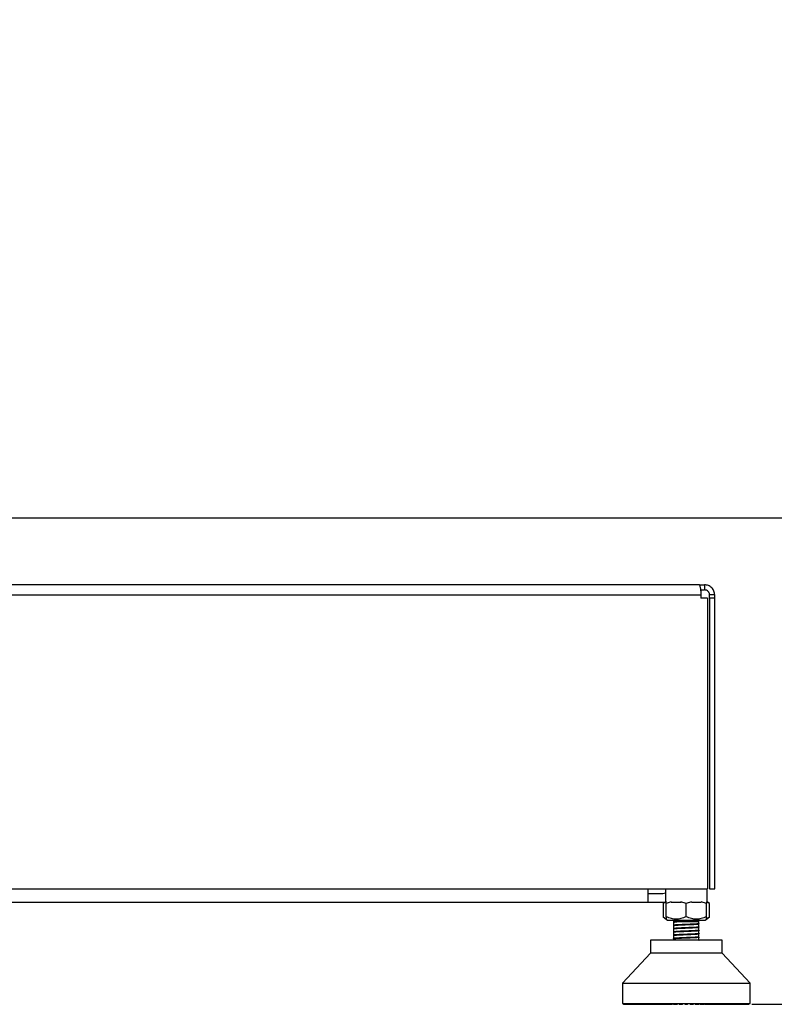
# Model space of a CAD drawing. Header units: millimetres. Extents: x 1591 to 17407, y 888 to 16227.
# Tile 3 of 78: x 3925 to 4521, y 1050 to 1827. Entities that reach past the tile are written whole.
import ezdxf

# ---------------------------------------------------------------- set-up
doc = ezdxf.new("R2010")
doc.units = ezdxf.units.MM
doc.layers.add('COMPONENT_GEOMETRY', color=7, linetype='Continuous')
doc.styles.add('SLDTEXTSTYLE1', font='TXT', dxfattribs={"width": 0.75})
doc.dimstyles.new('SLDDIMSTYLE0', dxfattribs={"dimtxt": 100, "dimasz": 6.604, "dimexe": 0, "dimexo": 0.0625, "dimgap": 25, "dimtad": 0, "dimtih": 1, "dimtoh": 1, "dimdec": 0, "dimlfac": 0.5, "dimrnd": 1e-09, "dimzin": 12, "dimdsep": 46, "dimtxsty": 'SLDTEXTSTYLE1', "dimsah": 1, "dimcen": 0.09, "dimadec": 0, "dimazin": 3, "dimtfac": 1, "dimtdec": 0, "dimtofl": 0, "dimtmove": 0, "dimatfit": 3, "dimfxl": 1, "dimfrac": 2, "dimtolj": 1, "dimtzin": 12, "dimarcsym": 0})

# ---------------------------------------------------------------- blocks, each defined once
blk = doc.blocks.new('_D_4')
at = {"layer": 'COMPONENT_GEOMETRY', "color": 7, "ltscale": 2}
for p, q in [((8881.73, 5900.55), (9410.21, 5900.55)), ((9403.86, 5900.55), (9403.86, 3554.53)), ((9403.86, 1049.75), (9403.86, 3395.78)), ((4502.98, 1049.75), (9410.21, 1049.75))]:
    blk.add_line(p, q, dxfattribs=at)
for points in [[(9403.86, 5900.55), (9402.84, 5893.95), (9404.88, 5893.95)], [(9403.86, 1049.75), (9404.88, 1056.35), (9402.84, 1056.35)]]:
    blk.add_solid(points, dxfattribs=at)
at = {"layer": 'COMPONENT_GEOMETRY', "color": 7, "ltscale": 2, "insert": (9256.08, 3524.68), "char_height": 100, "attachment_point": 1, "style": 'SLDTEXTSTYLE1'}
blk.add_mtext('2425', dxfattribs=at)
blk = doc.blocks.new('_D_5')
at = {"layer": 'COMPONENT_GEOMETRY', "color": 7, "ltscale": 2}
for p, q in [((3768.31, 1434.05), (4778.62, 1434.05)), ((4772.27, 1434.05), (4772.27, 1321.27)), ((4772.27, 1049.75), (4772.27, 1162.52)), ((4503.15, 1049.75), (4778.62, 1049.75))]:
    blk.add_line(p, q, dxfattribs=at)
for points in [[(4772.27, 1434.05), (4771.25, 1427.44), (4773.28, 1427.44)], [(4772.27, 1049.75), (4773.28, 1056.35), (4771.25, 1056.35)]]:
    blk.add_solid(points, dxfattribs=at)
at = {"layer": 'COMPONENT_GEOMETRY', "color": 7, "ltscale": 2, "insert": (4661.43, 1291.43), "char_height": 100, "attachment_point": 1, "style": 'SLDTEXTSTYLE1'}
blk.add_mtext('192', dxfattribs=at)

msp = doc.modelspace()

# ---------------------------------------------------------------- linework, layer by layer
at = {"color": 7, "linetype": 'Continuous', "lineweight": 25, "ltscale": 2}
for p, q in [((4461.77, 1381.05), (2669.77, 1381.05)), ((4461.77, 1381.05), (4465.77, 1381.05)), ((4462.62, 1377.05), (4465.77, 1377.05)), ((4465.77, 1381.05), (4465.77, 1377.05)), ((2668.6, 1373.05), (4462.94, 1373.05)), ((4462.94, 1373.05), (4462.94, 1370.65)), ((4468.14, 1370.65), (4462.94, 1370.65)), ((4468.14, 1370.65), (4468.14, 1141.05)), ((4473.77, 1373.05), (4469.77, 1373.05)), ((4469.77, 1370.65), (4469.77, 1373.05)), ((4473.77, 1370.65), (4469.77, 1370.65)), ((4469.77, 1370.65), (4469.77, 1141.05)), ((4473.77, 1370.65), (4473.77, 1373.05)), ((4473.77, 1141.05), (4473.77, 1370.65)), ((2663.4, 1141.05), (4468.14, 1141.05)), ((4421.27, 1130.05), (4421.27, 1141.05)), ((4432.77, 1137.05), (4421.27, 1137.05)), ((4434.81, 1141.05), (4434.81, 1130.05)), ((4467.81, 1130.05), (4467.81, 1141.05)), ((4469.77, 1141.05), (4473.77, 1141.05)), ((4421.27, 1130.05), (2710.27, 1130.05)), ((4432.77, 1130.05), (4421.27, 1130.05)), ((4434.81, 1130.21), (4432.77, 1130.05)), ((4433.99, 1130.1), (4432.97, 1129.31)), ((4434.81, 1130.43), (4432.98, 1129.31)), ((4432.98, 1129.31), (4432.98, 1118.9)), ((4435.44, 1130.05), (4434.81, 1130.05)), ((4439.47, 1130.73), (4435.44, 1129.31)), ((4435.44, 1118.9), (4435.44, 1129.31)), ((4447.27, 1130.05), (4439.48, 1130.05)), ((4451.31, 1129.31), (4447.13, 1130.78)), ((4455.35, 1130.73), (4451.31, 1129.31)), ((4451.31, 1118.9), (4451.31, 1129.31)), ((4463.15, 1130.05), (4455.38, 1130.05)), ((4467.19, 1129.31), (4463.15, 1130.73)), ((4467.19, 1130.73), (4467.19, 1129.31)), ((4467.81, 1130.05), (4467.19, 1130.05)), ((4467.19, 1118.9), (4467.19, 1129.31)), ((4469.64, 1129.31), (4467.77, 1130.45)), ((4469.66, 1129.31), (4467.81, 1130.75)), ((4469.64, 1118.9), (4469.64, 1129.31)), ((4432.97, 1118.91), (4435.44, 1116.98)), ((4435.44, 1116.98), (4436.47, 1116.17)), ((4436.47, 1116.17), (4451.31, 1116.17)), ((4441.31, 1116.17), (4441.31, 1114.9)), ((4441.31, 1114.9), (4441.31, 1114.77)), ((4441.94, 1114.9), (4441.31, 1114.9)), ((4441.31, 1114.76), (4441.31, 1114.6)), ((4441.31, 1114.6), (4441.31, 1112.15)), ((4441.31, 1114.1), (4441.31, 1113.95)), ((4441.31, 1112.15), (4441.31, 1112.1)), ((4461.31, 1114.9), (4443.85, 1114.9)), ((4451.31, 1116.17), (4466.15, 1116.17)), ((4461.31, 1114.9), (4461.31, 1116.17)), ((4461.31, 1113.45), (4461.31, 1114.9)), ((4461.31, 1110.85), (4461.31, 1113.28)), ((4461.35, 1113.4), (4461.44, 1113.37)), ((4466.15, 1116.17), (4467.19, 1116.98)), ((4467.19, 1116.98), (4469.66, 1118.91)), ((4441.18, 1106.22), (4441.3, 1106.18)), ((4441.2, 1106.84), (4441.38, 1106.81)), ((4441.31, 1112), (4441.31, 1109.55)), ((4441.31, 1109.55), (4441.31, 1109.5)), ((4441.31, 1109.4), (4441.31, 1106.94)), ((4441.31, 1106.94), (4441.31, 1106.89)), ((4441.31, 1106.79), (4441.31, 1104.36)), ((4441.31, 1104.34), (4441.31, 1104.29)), ((4461.12, 1107.59), (4461.14, 1107.52)), ((4461.31, 1110.7), (4461.31, 1110.75)), ((4461.31, 1108.25), (4461.31, 1110.69)), ((4461.31, 1108.09), (4461.31, 1108.14)), ((4461.31, 1105.64), (4461.31, 1108.09)), ((4461.31, 1105.49), (4461.31, 1105.54)), ((4461.31, 1103.04), (4461.31, 1105.49)), ((4422.96, 1100.3), (4422.96, 1090.07)), ((4479.66, 1100.3), (4422.96, 1100.3)), ((4441.18, 1103.61), (4441.29, 1103.58)), ((4441.31, 1104.19), (4441.31, 1101.74)), ((4441.31, 1101.74), (4441.31, 1101.69)), ((4441.31, 1101.58), (4441.31, 1100.3)), ((4461.12, 1102.39), (4461.14, 1102.31)), ((4461.37, 1100.33), (4461.26, 1100.3)), ((4461.31, 1102.89), (4461.31, 1102.94)), ((4461.31, 1100.44), (4461.31, 1102.89)), ((4461.35, 1100.39), (4461.44, 1100.35)), ((4479.66, 1090.07), (4479.66, 1100.3)), ((4422.96, 1090.07), (4400.89, 1066.45)), ((4479.66, 1090.07), (4422.96, 1090.07)), ((4501.73, 1066.45), (4479.66, 1090.07)), ((4400.89, 1066.45), (4400.89, 1050.38)), ((4400.89, 1066.45), (4501.73, 1066.45)), ((4501.73, 1050.38), (4501.73, 1066.45)), ((4400.89, 1050.38), (4501.73, 1050.38)), ((4401.57, 1050.38), (4401.57, 1050.07)), ((4401.57, 1050.07), (4401.89, 1049.75)), ((4401.67, 1050.07), (4401.67, 1050.38)), ((4401.67, 1050.07), (4401.9, 1050.07)), ((4402.01, 1049.75), (4401.67, 1050.07)), ((4401.9, 1050.38), (4401.9, 1050.07)), ((4401.9, 1050.07), (4402.19, 1049.75)), ((4402.18, 1050.07), (4402.18, 1050.38)), ((4402.56, 1049.75), (4402.18, 1050.07)), ((4402.18, 1050.07), (4402.65, 1050.07)), ((4402.65, 1050.38), (4402.65, 1050.07)), ((4402.65, 1050.07), (4402.91, 1049.75)), ((4403.12, 1050.07), (4403.12, 1050.38)), ((4403.12, 1050.07), (4403.82, 1050.07)), ((4403.51, 1049.75), (4403.12, 1050.07)), ((4403.82, 1050.38), (4403.82, 1050.07)), ((4403.82, 1050.07), (4404.04, 1049.75)), ((4404.47, 1050.07), (4404.47, 1050.38)), ((4404.88, 1049.75), (4404.47, 1050.07)), ((4404.47, 1050.07), (4405.39, 1050.07)), ((4405.39, 1050.38), (4405.39, 1050.07)), ((4405.39, 1050.07), (4405.57, 1049.75)), ((4406.22, 1050.07), (4406.22, 1050.38)), ((4406.22, 1050.07), (4407.35, 1050.07)), ((4406.65, 1049.75), (4406.22, 1050.07)), ((4407.35, 1050.38), (4407.35, 1050.07)), ((4407.35, 1050.07), (4407.49, 1049.75)), ((4408.35, 1050.07), (4408.35, 1050.38)), ((4408.35, 1050.07), (4409.69, 1050.07)), ((4408.79, 1049.75), (4408.35, 1050.07)), ((4409.69, 1050.38), (4409.69, 1050.07)), ((4409.69, 1050.07), (4409.79, 1049.75)), ((4410.85, 1050.07), (4410.85, 1050.38)), ((4410.85, 1050.07), (4412.38, 1050.07)), ((4411.3, 1049.75), (4410.85, 1050.07)), ((4412.38, 1050.38), (4412.38, 1050.07)), ((4412.38, 1050.07), (4412.45, 1049.75)), ((4413.7, 1050.07), (4413.7, 1050.38)), ((4414.15, 1049.75), (4413.7, 1050.07)), ((4413.7, 1050.07), (4415.41, 1050.07)), ((4415.41, 1050.38), (4415.41, 1050.07)), ((4415.41, 1050.07), (4415.43, 1049.75)), ((4416.86, 1050.07), (4416.86, 1050.38)), ((4417.31, 1049.75), (4416.86, 1050.07)), ((4416.86, 1050.07), (4418.74, 1050.07)), ((4418.74, 1050.07), (4418.72, 1049.75)), ((4418.74, 1050.38), (4418.74, 1050.07)), ((4420.32, 1050.07), (4420.32, 1050.38)), ((4420.32, 1050.07), (4422.35, 1050.07)), ((4420.77, 1049.75), (4420.32, 1050.07)), ((4422.35, 1050.07), (4422.29, 1049.75)), ((4422.35, 1050.38), (4422.35, 1050.07)), ((4424.05, 1050.07), (4424.05, 1050.38)), ((4424.48, 1049.75), (4424.05, 1050.07)), ((4424.05, 1050.07), (4426.21, 1050.07)), ((4426.21, 1050.07), (4426.1, 1049.75)), ((4426.21, 1050.38), (4426.21, 1050.07)), ((4428, 1050.07), (4428, 1050.38)), ((4428.43, 1049.75), (4428, 1050.07)), ((4428, 1050.07), (4430.28, 1050.07)), ((4430.28, 1050.07), (4430.13, 1049.75)), ((4430.28, 1050.38), (4430.28, 1050.07)), ((4432.16, 1050.07), (4432.16, 1050.38)), ((4432.57, 1049.75), (4432.16, 1050.07)), ((4432.16, 1050.07), (4434.53, 1050.07)), ((4434.53, 1050.07), (4434.35, 1049.75)), ((4434.53, 1050.38), (4434.53, 1050.07)), ((4436.48, 1050.07), (4436.48, 1050.38)), ((4436.48, 1050.07), (4438.92, 1050.07)), ((4436.87, 1049.75), (4436.48, 1050.07)), ((4438.92, 1050.07), (4438.7, 1049.75)), ((4438.92, 1050.38), (4438.92, 1050.07)), ((4438.92, 1050.07), (4440.66, 1050.07)), ((4440.27, 1049.75), (4440.66, 1050.07)), ((4440.66, 1050.07), (4440.66, 1050.38)), ((4440.92, 1050.07), (4440.92, 1050.38)), ((4440.92, 1050.07), (4443.42, 1050.07)), ((4441.29, 1049.75), (4440.92, 1050.07)), ((4443.42, 1050.07), (4443.17, 1049.75)), ((4443.42, 1050.38), (4443.42, 1050.07)), ((4443.42, 1050.07), (4444.59, 1050.07)), ((4444.22, 1049.75), (4444.59, 1050.07)), ((4444.59, 1050.07), (4444.59, 1050.38)), ((4445.46, 1050.07), (4445.46, 1050.38)), ((4445.8, 1049.75), (4445.46, 1050.07)), ((4445.46, 1050.07), (4447.99, 1050.07)), ((4447.99, 1050.07), (4447.7, 1049.75)), ((4447.99, 1050.38), (4447.99, 1050.07)), ((4447.99, 1050.07), (4448.57, 1050.07)), ((4448.23, 1049.75), (4448.57, 1050.07)), ((4448.57, 1050.07), (4448.57, 1050.38)), ((4450.04, 1050.07), (4450.04, 1050.38)), ((4450.36, 1049.75), (4450.04, 1050.07)), ((4450.04, 1050.07), (4452.58, 1050.07)), ((4452.58, 1050.07), (4452.26, 1049.75)), ((4452.58, 1050.38), (4452.58, 1050.07)), ((4454.05, 1050.07), (4454.05, 1050.38)), ((4454.4, 1049.75), (4454.05, 1050.07)), ((4454.05, 1050.07), (4454.64, 1050.07)), ((4454.64, 1050.07), (4454.64, 1050.38)), ((4454.92, 1049.75), (4454.64, 1050.07)), ((4454.64, 1050.07), (4457.17, 1050.07)), ((4457.17, 1050.07), (4456.82, 1049.75)), ((4457.17, 1050.38), (4457.17, 1050.07)), ((4458.04, 1050.07), (4458.04, 1050.38)), ((4458.41, 1049.75), (4458.04, 1050.07)), ((4458.04, 1050.07), (4459.2, 1050.07)), ((4459.2, 1050.07), (4459.2, 1050.38)), ((4459.46, 1049.75), (4459.2, 1050.07)), ((4459.2, 1050.07), (4461.7, 1050.07)), ((4461.7, 1050.07), (4461.33, 1049.75)), ((4461.7, 1050.38), (4461.7, 1050.07)), ((4461.96, 1050.07), (4461.96, 1050.38)), ((4462.36, 1049.75), (4461.96, 1050.07)), ((4461.96, 1050.07), (4463.7, 1050.07)), ((4463.7, 1050.07), (4463.7, 1050.38)), ((4463.92, 1049.75), (4463.7, 1050.07)), ((4463.7, 1050.07), (4466.15, 1050.07)), ((4466.15, 1050.07), (4465.75, 1049.75)), ((4466.15, 1050.38), (4466.15, 1050.07)), ((4468.1, 1050.07), (4468.1, 1050.38)), ((4468.28, 1049.75), (4468.1, 1050.07)), ((4468.1, 1050.07), (4470.46, 1050.07)), ((4470.46, 1050.07), (4470.05, 1049.75)), ((4470.46, 1050.38), (4470.46, 1050.07)), ((4472.35, 1050.07), (4472.35, 1050.38)), ((4472.49, 1049.75), (4472.35, 1050.07)), ((4472.35, 1050.07), (4474.62, 1050.07)), ((4474.62, 1050.07), (4474.19, 1049.75)), ((4474.62, 1050.38), (4474.62, 1050.07)), ((4476.42, 1050.07), (4476.42, 1050.38)), ((4476.42, 1050.07), (4478.58, 1050.07)), ((4476.52, 1049.75), (4476.42, 1050.07)), ((4478.58, 1050.07), (4478.14, 1049.75)), ((4478.58, 1050.38), (4478.58, 1050.07)), ((4480.27, 1050.07), (4480.27, 1050.38)), ((4480.34, 1049.75), (4480.27, 1050.07)), ((4480.27, 1050.07), (4482.3, 1050.07)), ((4482.3, 1050.07), (4481.86, 1049.75)), ((4482.3, 1050.38), (4482.3, 1050.07)), ((4483.88, 1050.07), (4483.88, 1050.38)), ((4483.88, 1050.07), (4485.76, 1050.07)), ((4483.9, 1049.75), (4483.88, 1050.07)), ((4485.76, 1050.07), (4485.31, 1049.75)), ((4485.76, 1050.38), (4485.76, 1050.07)), ((4487.19, 1049.75), (4487.22, 1050.07)), ((4487.22, 1050.07), (4487.22, 1050.38)), ((4487.22, 1050.07), (4488.93, 1050.07)), ((4488.93, 1050.07), (4488.48, 1049.75)), ((4488.93, 1050.38), (4488.93, 1050.07)), ((4490.18, 1049.75), (4490.24, 1050.07)), ((4490.24, 1050.07), (4490.24, 1050.38)), ((4490.24, 1050.07), (4491.77, 1050.07)), ((4491.77, 1050.07), (4491.33, 1049.75)), ((4491.77, 1050.38), (4491.77, 1050.07)), ((4492.83, 1049.75), (4492.93, 1050.07)), ((4492.93, 1050.07), (4492.93, 1050.38)), ((4492.93, 1050.07), (4494.27, 1050.07)), ((4494.27, 1050.07), (4493.83, 1049.75)), ((4494.27, 1050.38), (4494.27, 1050.07)), ((4495.13, 1049.75), (4495.27, 1050.07)), ((4495.27, 1050.07), (4495.27, 1050.38)), ((4495.27, 1050.07), (4496.4, 1050.07)), ((4496.4, 1050.07), (4495.98, 1049.75)), ((4496.4, 1050.38), (4496.4, 1050.07)), ((4497.05, 1049.75), (4497.24, 1050.07)), ((4497.24, 1050.07), (4497.24, 1050.38)), ((4497.24, 1050.07), (4498.15, 1050.07)), ((4498.15, 1050.07), (4497.74, 1049.75)), ((4498.15, 1050.38), (4498.15, 1050.07)), ((4498.59, 1049.75), (4498.81, 1050.07)), ((4498.81, 1050.07), (4498.81, 1050.38)), ((4498.81, 1050.07), (4499.5, 1050.07)), ((4499.5, 1050.07), (4499.11, 1049.75)), ((4499.5, 1050.38), (4499.5, 1050.07)), ((4499.72, 1049.75), (4499.97, 1050.07)), ((4499.97, 1050.07), (4499.97, 1050.38)), ((4499.97, 1050.07), (4500.44, 1050.07)), ((4500.44, 1050.07), (4500.07, 1049.75)), ((4500.44, 1050.38), (4500.44, 1050.07)), ((4500.44, 1049.75), (4500.72, 1050.07)), ((4500.96, 1050.07), (4500.61, 1049.75)), ((4500.72, 1050.07), (4500.72, 1050.38)), ((4500.72, 1050.07), (4500.96, 1050.07)), ((4500.74, 1049.75), (4501.05, 1050.07)), ((4500.96, 1050.38), (4500.96, 1050.07)), ((4501.05, 1050.07), (4501.05, 1050.38)), ((4401.89, 1049.75), (4402.01, 1049.75)), ((4402.01, 1049.75), (4402.19, 1049.75)), ((4402.19, 1049.75), (4402.56, 1049.75)), ((4402.56, 1049.75), (4402.91, 1049.75)), ((4402.91, 1049.75), (4403.51, 1049.75)), ((4403.51, 1049.75), (4404.04, 1049.75)), ((4404.04, 1049.75), (4404.88, 1049.75)), ((4404.88, 1049.75), (4405.57, 1049.75)), ((4405.57, 1049.75), (4406.65, 1049.75)), ((4406.65, 1049.75), (4407.49, 1049.75)), ((4407.49, 1049.75), (4408.79, 1049.75)), ((4408.79, 1049.75), (4409.79, 1049.75)), ((4409.79, 1049.75), (4411.3, 1049.75)), ((4411.3, 1049.75), (4412.45, 1049.75)), ((4412.45, 1049.75), (4414.15, 1049.75)), ((4414.15, 1049.75), (4415.43, 1049.75)), ((4415.43, 1049.75), (4417.31, 1049.75)), ((4417.31, 1049.75), (4418.72, 1049.75)), ((4418.72, 1049.75), (4420.77, 1049.75)), ((4420.77, 1049.75), (4422.29, 1049.75)), ((4422.29, 1049.75), (4424.48, 1049.75)), ((4424.48, 1049.75), (4426.1, 1049.75)), ((4426.1, 1049.75), (4428.43, 1049.75)), ((4428.43, 1049.75), (4430.13, 1049.75)), ((4430.13, 1049.75), (4432.57, 1049.75)), ((4432.57, 1049.75), (4434.35, 1049.75)), ((4434.35, 1049.75), (4436.41, 1049.75)), ((4436.41, 1049.75), (4436.65, 1049.81)), ((4436.87, 1049.75), (4438.7, 1049.75)), ((4438.7, 1049.75), (4440.27, 1049.75)), ((4441.29, 1049.75), (4443.17, 1049.75)), ((4443.17, 1049.75), (4444.22, 1049.75)), ((4445.8, 1049.75), (4447.7, 1049.75)), ((4447.7, 1049.75), (4448.23, 1049.75)), ((4450.36, 1049.75), (4452.26, 1049.75)), ((4454.4, 1049.75), (4454.92, 1049.75)), ((4454.92, 1049.75), (4456.82, 1049.75)), ((4458.41, 1049.75), (4459.46, 1049.75)), ((4459.46, 1049.75), (4461.33, 1049.75)), ((4462.36, 1049.75), (4463.92, 1049.75)), ((4463.92, 1049.75), (4465.75, 1049.75)), ((4466.21, 1049.75), (4466, 1049.8)), ((4466.21, 1049.75), (4468.28, 1049.75)), ((4468.28, 1049.75), (4470.05, 1049.75)), ((4470.05, 1049.75), (4472.49, 1049.75)), ((4472.49, 1049.75), (4474.19, 1049.75)), ((4474.19, 1049.75), (4476.52, 1049.75)), ((4476.52, 1049.75), (4478.14, 1049.75)), ((4478.14, 1049.75), (4480.34, 1049.75)), ((4480.34, 1049.75), (4481.86, 1049.75)), ((4481.86, 1049.75), (4483.9, 1049.75)), ((4483.9, 1049.75), (4485.31, 1049.75)), ((4485.31, 1049.75), (4487.19, 1049.75)), ((4487.19, 1049.75), (4488.48, 1049.75)), ((4488.48, 1049.75), (4490.18, 1049.75)), ((4490.18, 1049.75), (4491.33, 1049.75)), ((4491.33, 1049.75), (4492.83, 1049.75)), ((4492.83, 1049.75), (4493.83, 1049.75)), ((4493.83, 1049.75), (4495.13, 1049.75)), ((4495.13, 1049.75), (4495.98, 1049.75)), ((4495.98, 1049.75), (4497.05, 1049.75)), ((4497.05, 1049.75), (4497.74, 1049.75)), ((4497.74, 1049.75), (4498.59, 1049.75)), ((4498.59, 1049.75), (4499.11, 1049.75)), ((4499.11, 1049.75), (4499.72, 1049.75)), ((4499.72, 1049.75), (4500.07, 1049.75)), ((4500.07, 1049.75), (4500.44, 1049.75)), ((4500.44, 1049.75), (4500.61, 1049.75)), ((4500.61, 1049.75), (4500.74, 1049.75))]:
    msp.add_line(p, q, dxfattribs=at)
at = {"color": 8, "linetype": 'Continuous', "lineweight": 25, "ltscale": 2}
for p, q in [((4401.57, 1050.07), (4401.67, 1050.07)), ((4401.9, 1050.07), (4402.18, 1050.07)), ((4402.65, 1050.07), (4403.12, 1050.07)), ((4403.82, 1050.07), (4404.47, 1050.07)), ((4405.39, 1050.07), (4406.22, 1050.07)), ((4407.35, 1050.07), (4408.35, 1050.07)), ((4409.69, 1050.07), (4410.85, 1050.07)), ((4412.38, 1050.07), (4413.7, 1050.07)), ((4415.41, 1050.07), (4416.86, 1050.07)), ((4418.74, 1050.07), (4420.32, 1050.07)), ((4422.35, 1050.07), (4424.05, 1050.07)), ((4426.21, 1050.07), (4428, 1050.07)), ((4430.28, 1050.07), (4432.16, 1050.07)), ((4434.53, 1050.07), (4436.48, 1050.07)), ((4466.15, 1050.07), (4468.1, 1050.07)), ((4470.46, 1050.07), (4472.35, 1050.07)), ((4474.62, 1050.07), (4476.42, 1050.07)), ((4478.58, 1050.07), (4480.27, 1050.07)), ((4482.3, 1050.07), (4483.88, 1050.07)), ((4485.76, 1050.07), (4487.22, 1050.07)), ((4488.93, 1050.07), (4490.24, 1050.07)), ((4491.77, 1050.07), (4492.93, 1050.07)), ((4494.27, 1050.07), (4495.27, 1050.07)), ((4496.4, 1050.07), (4497.24, 1050.07)), ((4498.15, 1050.07), (4498.81, 1050.07)), ((4499.5, 1050.07), (4499.97, 1050.07)), ((4500.44, 1050.07), (4500.72, 1050.07)), ((4500.96, 1050.07), (4501.05, 1050.07))]:
    msp.add_line(p, q, dxfattribs=at)
at = {"color": 7, "linetype": 'Continuous', "lineweight": 25, "ltscale": 2, "flags": 128}
msp.add_lwpolyline([(4434.81, 1137.4), (4433.94, 1137.16), (4432.77, 1137.05)], dxfattribs=at)
at = {"color": 7, "linetype": 'Continuous', "lineweight": 25, "ltscale": 2}
for points, knots in [([(4461.77, 1381.05), (4461.81, 1380.94), (4461.88, 1380.77), (4462.14, 1379.77), (4462.36, 1378.74), (4462.57, 1377.48), (4462.83, 1375.62), (4462.9, 1374.06), (4462.94, 1373.05)], [0, 0, 0, 0, 0.241165, 0.369516, 0.5, 0.630484, 0.758835, 1, 1, 1, 1]), ([(4473.77, 1373.05), (4473.66, 1374.06), (4473.49, 1375.62), (4472.49, 1377.48), (4471.47, 1378.74), (4470.2, 1379.77), (4468.35, 1380.77), (4466.79, 1380.94), (4465.77, 1381.05)], [0, 0, 0, 0, 0.241165, 0.369516, 0.5, 0.630484, 0.758835, 1, 1, 1, 1]), ([(4469.77, 1373.05), (4469.76, 1373.29), (4469.73, 1373.81), (4469.42, 1374.82), (4468.68, 1375.95), (4467.54, 1376.7), (4466.53, 1377), (4466.02, 1377.03), (4465.77, 1377.05)], [0, 0, 0, 0, 0.11666, 0.240366, 0.5, 0.759634, 0.88334, 1, 1, 1, 1]), ([(4435.44, 1129.31), (4435.44, 1129.85), (4435.44, 1130.83), (4435.44, 1131.39), (4435.44, 1131.23), (4435.44, 1131.23)], [0, 0, 0, 0, 0.536987, 0.999948, 1, 1, 1, 1]), ([(4435.44, 1117.43), (4435.42, 1117.43), (4434.57, 1117.6), (4433.77, 1118.26), (4432.98, 1118.9)], [0, 0, 0, 0, 0.015239, 1, 1, 1, 1]), ([(4435.44, 1118.9), (4435.44, 1118.33), (4435.44, 1117.26), (4435.44, 1117.07), (4435.44, 1116.98)], [0, 0, 0, 0, 0.537015, 1, 1, 1, 1]), ([(4451.31, 1118.9), (4449.93, 1118.34), (4447.36, 1117.31), (4443.37, 1116.83), (4439.39, 1117.31), (4436.82, 1118.34), (4435.44, 1118.9)], [0, 0, 0, 0, 0.268507, 0.5, 0.731493, 1, 1, 1, 1]), ([(4461.37, 1113.35), (4461.3, 1113.32), (4461.14, 1113.25), (4460.03, 1113.15), (4458.26, 1113.03), (4455.83, 1112.91), (4452.96, 1112.79), (4449.89, 1112.67), (4446.95, 1112.54), (4444.4, 1112.42), (4442.45, 1112.3), (4441.35, 1112.17), (4441, 1112.08), (4441.27, 1112.03), (4441.31, 1112.03)], [0, 0, 0, 0, 0.066164, 0.150425, 0.23738, 0.327049, 0.420969, 0.51476, 0.608693, 0.70249, 0.7964, 0.890243, 0.984103, 1, 1, 1, 1]), ([(4442.6, 1114.9), (4442.54, 1114.89), (4442.36, 1114.88), (4441.84, 1114.83), (4441.28, 1114.77), (4441.34, 1114.73), (4441.36, 1114.71)], [0, 0, 0, 0, 0.079848, 0.238707, 0.791839, 1, 1, 1, 1]), ([(4441.94, 1114.9), (4441.8, 1114.88), (4441.51, 1114.84), (4441.32, 1114.8), (4441.34, 1114.77), (4441.35, 1114.76)], [0, 0, 0, 0, 0.38808, 0.783756, 1, 1, 1, 1]), ([(4441.35, 1114.6), (4441.34, 1114.61), (4441.33, 1114.65), (4441.62, 1114.71), (4442.17, 1114.78), (4442.92, 1114.84), (4443.54, 1114.88), (4443.85, 1114.9)], [0, 0, 0, 0, 0.1325969, 0.3608902, 0.5958019, 0.795705, 1, 1, 1, 1]), ([(4441.49, 1112), (4441.46, 1112.03), (4441.38, 1112.11), (4442.88, 1112.25), (4445.63, 1112.4), (4448.75, 1112.55), (4451.37, 1112.65), (4453.34, 1112.73), (4455.31, 1112.82), (4457.65, 1112.92), (4458.94, 1113.01), (4459.68, 1113.06)], [0, 0, 0, 0, 0.080473, 0.233383, 0.386332, 0.530628, 0.619391, 0.693116, 0.762104, 0.862024, 1, 1, 1, 1]), ([(4441.44, 1112.08), (4441.57, 1112.05), (4441.71, 1112.02), (4442.08, 1111.99), (4442.11, 1111.99)], [0, 0, 0, 0, 0.932575, 1, 1, 1, 1]), ([(4459.68, 1113.21), (4459.15, 1113.18), (4458.46, 1113.13), (4457.44, 1113.08), (4456.03, 1113), (4453.42, 1112.89), (4450.28, 1112.76), (4447.75, 1112.65), (4445.37, 1112.55), (4443.73, 1112.45), (4442.29, 1112.34), (4441.89, 1112.29), (4441.52, 1112.24)], [0, 0, 0, 0, 0.111673, 0.146428, 0.167035, 0.333409, 0.499931, 0.557896, 0.667165, 0.833528, 0.843509, 1, 1, 1, 1]), ([(4442.6, 1114.9), (4442.47, 1114.9), (4442.21, 1114.9), (4442.03, 1114.9), (4441.94, 1114.9)], [0, 0, 0, 0, 0.501695, 1, 1, 1, 1]), ([(4443.85, 1114.9), (4443.63, 1114.9), (4443.17, 1114.9), (4442.79, 1114.9), (4442.6, 1114.9)], [0, 0, 0, 0, 0.4980916, 1, 1, 1, 1]), ([(4467.19, 1118.9), (4465.81, 1118.34), (4463.24, 1117.31), (4459.25, 1116.83), (4455.26, 1117.31), (4452.69, 1118.34), (4451.31, 1118.9)], [0, 0, 0, 0, 0.268507, 0.5, 0.731493, 1, 1, 1, 1]), ([(4461.18, 1113.45), (4461.2, 1113.43), (4461.27, 1113.35), (4460.32, 1113.27), (4459.68, 1113.21)], [0, 0, 0, 0, 0.322329, 1, 1, 1, 1]), ([(4459.68, 1113.06), (4460.28, 1113.11), (4460.91, 1113.17), (4461.23, 1113.24), (4461.19, 1113.26), (4461.16, 1113.27)], [0, 0, 0, 0, 0.768193, 0.810239, 1, 1, 1, 1]), ([(4469.64, 1118.9), (4468.85, 1118.26), (4468.05, 1117.6), (4467.2, 1117.43), (4467.19, 1117.43)], [0, 0, 0, 0, 0.9847611, 1, 1, 1, 1]), ([(4467.19, 1116.98), (4467.19, 1117.07), (4467.19, 1117.26), (4467.19, 1118.33), (4467.19, 1118.9)], [0, 0, 0, 0, 0.462985, 1, 1, 1, 1]), ([(4461.31, 1110.82), (4461.35, 1110.82), (4461.63, 1110.77), (4461.3, 1110.68), (4460.28, 1110.56), (4458.37, 1110.44), (4455.85, 1110.31), (4452.93, 1110.19), (4449.86, 1110.06), (4446.92, 1109.94), (4444.38, 1109.82), (4442.43, 1109.69), (4441.35, 1109.57), (4441, 1109.48), (4441.29, 1109.43), (4441.33, 1109.42)], [0, 0, 0, 0, 0.012336, 0.100473, 0.188741, 0.276877, 0.365128, 0.453304, 0.54151, 0.629737, 0.717893, 0.806154, 0.894286, 0.98255, 1, 1, 1, 1]), ([(4461.31, 1105.62), (4461.35, 1105.61), (4461.63, 1105.56), (4461.29, 1105.47), (4460.26, 1105.35), (4458.33, 1105.23), (4455.81, 1105.1), (4452.88, 1104.98), (4449.81, 1104.85), (4446.88, 1104.73), (4444.34, 1104.61), (4442.41, 1104.48), (4441.34, 1104.36), (4441, 1104.27), (4441.31, 1104.21), (4441.37, 1104.2)], [0, 0, 0, 0, 0.012841, 0.100657, 0.188347, 0.276142, 0.363874, 0.451622, 0.539405, 0.627105, 0.714918, 0.802599, 0.89041, 0.978115, 1, 1, 1, 1]), ([(4441.28, 1108.85), (4441.23, 1108.84), (4441.13, 1108.82), (4441.23, 1108.8), (4441.28, 1108.79)], [0, 0, 0, 0, 0.457951, 1, 1, 1, 1]), ([(4441.28, 1111.45), (4441.23, 1111.44), (4441.13, 1111.43), (4441.23, 1111.41), (4441.28, 1111.4)], [0, 0, 0, 0, 0.456509, 1, 1, 1, 1]), ([(4441.32, 1106.79), (4441.32, 1106.79), (4441.25, 1106.82), (4441.6, 1106.91), (4442.86, 1107.04), (4445.74, 1107.21), (4449.41, 1107.36), (4453.42, 1107.53), (4457.17, 1107.69), (4458.85, 1107.8), (4459.68, 1107.85)], [0, 0, 0, 0, 0.004143, 0.083067, 0.238838, 0.387221, 0.540415, 0.693604, 0.848771, 1, 1, 1, 1]), ([(4441.32, 1109.38), (4441.32, 1109.38), (4441.31, 1109.39), (4441.31, 1109.39), (4441.31, 1109.4), (4441.31, 1109.4), (4441.31, 1109.4), (4441.31, 1109.4), (4441.32, 1109.42), (4441.41, 1109.46), (4441.6, 1109.5), (4441.78, 1109.52), (4441.81, 1109.52), (4441.82, 1109.53), (4441.82, 1109.53), (4441.82, 1109.53), (4441.82, 1109.53), (4441.82, 1109.53), (4441.83, 1109.53), (4441.86, 1109.53), (4442.13, 1109.57), (4442.78, 1109.63), (4444.1, 1109.72), (4446.17, 1109.82), (4449.33, 1109.97), (4453.36, 1110.13), (4457.15, 1110.3), (4458.85, 1110.4), (4459.68, 1110.46)], [0, 0, 0, 0, 0.009484, 0.014226, 0.014819, 0.014838, 0.015255, 0.017182, 0.031067, 0.068475, 0.127449, 0.136348, 0.137484, 0.138054, 0.138339, 0.138482, 0.1385, 0.138509, 0.138513, 0.14107, 0.149191, 0.233774, 0.311155, 0.393128, 0.544823, 0.696529, 0.849802, 1, 1, 1, 1]), ([(4459.68, 1105.4), (4458.89, 1105.35), (4457.66, 1105.27), (4455.3, 1105.16), (4452.75, 1105.05), (4449.37, 1104.92), (4445.7, 1104.75), (4443.31, 1104.62), (4442.26, 1104.52), (4441.79, 1104.47), (4441.49, 1104.42), (4441.34, 1104.38), (4441.32, 1104.35), (4441.31, 1104.35), (4441.32, 1104.34), (4441.32, 1104.34)], [0, 0, 0, 0, 0.145911, 0.226421, 0.31139, 0.459517, 0.612462, 0.765494, 0.842091, 0.868751, 0.919214, 0.975294, 0.991329, 0.996341, 1, 1, 1, 1]), ([(4441.32, 1104.17), (4441.32, 1104.17), (4441.31, 1104.18), (4441.31, 1104.18), (4441.31, 1104.19), (4441.31, 1104.19), (4441.31, 1104.19), (4441.32, 1104.22), (4441.56, 1104.31), (4442.59, 1104.41), (4444.08, 1104.5), (4445.01, 1104.56), (4445.66, 1104.59), (4446.84, 1104.65), (4448.69, 1104.73), (4451.08, 1104.83), (4453.81, 1104.94), (4456.33, 1105.05), (4458.45, 1105.17), (4459.28, 1105.22), (4459.68, 1105.25)], [0, 0, 0, 0, 0.009469, 0.014204, 0.014796, 0.014833, 0.015828, 0.026124, 0.095862, 0.245017, 0.319507, 0.363352, 0.388281, 0.4121, 0.524962, 0.616648, 0.688384, 0.84057, 0.921459, 1, 1, 1, 1]), ([(4461.28, 1108.23), (4461.33, 1108.22), (4461.63, 1108.17), (4461.3, 1108.08), (4460.27, 1107.96), (4458.35, 1107.83), (4455.83, 1107.71), (4452.9, 1107.58), (4449.84, 1107.46), (4446.9, 1107.33), (4444.36, 1107.21), (4442.45, 1107.09), (4441.39, 1106.98), (4441.34, 1106.92), (4441.32, 1106.9)], [0, 0, 0, 0, 0.018349, 0.111483, 0.204625, 0.297705, 0.390887, 0.483935, 0.577125, 0.670186, 0.763348, 0.856458, 0.949569, 1, 1, 1, 1]), ([(4459.68, 1108.01), (4458.84, 1107.95), (4457.16, 1107.84), (4453.4, 1107.68), (4449.42, 1107.52), (4445.7, 1107.35), (4442.83, 1107.2), (4441.78, 1107.08), (4441.41, 1107), (4441.45, 1106.99), (4441.48, 1106.97)], [0, 0, 0, 0, 0.157388, 0.314776, 0.472163, 0.62955, 0.786793, 0.944057, 0.953542, 1, 1, 1, 1]), ([(4459.68, 1110.61), (4459.6, 1110.6), (4458.87, 1110.55), (4456.96, 1110.44), (4454.57, 1110.34), (4452.02, 1110.23), (4449.35, 1110.11), (4446.31, 1109.99), (4444.61, 1109.89), (4443.7, 1109.84), (4442.52, 1109.76), (4441.44, 1109.67), (4441.5, 1109.6), (4441.51, 1109.58)], [0, 0, 0, 0, 0.018622, 0.157978, 0.315555, 0.32455, 0.473276, 0.63088, 0.710296, 0.737594, 0.789446, 0.94726, 1, 1, 1, 1]), ([(4461.12, 1110.85), (4461.16, 1110.82), (4461.3, 1110.74), (4460.34, 1110.66), (4459.68, 1110.61)], [0, 0, 0, 0, 0.32082, 1, 1, 1, 1]), ([(4459.68, 1110.46), (4460.36, 1110.51), (4461.22, 1110.58), (4461.14, 1110.65), (4461.12, 1110.66)], [0, 0, 0, 0, 0.775016, 1, 1, 1, 1]), ([(4461.12, 1108.25), (4461.18, 1108.22), (4461.25, 1108.18), (4460.95, 1108.13), (4460.56, 1108.08), (4460.01, 1108.03), (4459.68, 1108.01)], [0, 0, 0, 0, 0.320391, 0.438792, 0.661236, 1, 1, 1, 1]), ([(4459.68, 1107.85), (4459.72, 1107.85), (4460.04, 1107.88), (4460.63, 1107.94), (4461.16, 1108), (4461.21, 1108.05), (4461.23, 1108.06)], [0, 0, 0, 0, 0.036569, 0.350391, 0.782704, 1, 1, 1, 1]), ([(4461.12, 1105.64), (4461.16, 1105.62), (4461.3, 1105.53), (4460.34, 1105.46), (4459.68, 1105.4)], [0, 0, 0, 0, 0.32123, 1, 1, 1, 1]), ([(4459.68, 1105.25), (4459.8, 1105.26), (4460.08, 1105.28), (4460.47, 1105.32), (4460.86, 1105.36), (4461.1, 1105.4), (4461.23, 1105.44), (4461.3, 1105.46), (4461.3, 1105.48), (4461.3, 1105.49)], [0, 0, 0, 0, 0.117588, 0.269907, 0.456941, 0.678672, 0.749899, 0.886848, 1, 1, 1, 1]), ([(4461.29, 1103.02), (4461.33, 1103.01), (4461.62, 1102.96), (4461.3, 1102.87), (4460.24, 1102.75), (4458.32, 1102.62), (4455.79, 1102.5), (4452.86, 1102.37), (4449.79, 1102.25), (4446.86, 1102.13), (4444.32, 1102), (4442.4, 1101.88), (4441.33, 1101.75), (4441, 1101.66), (4441.28, 1101.62), (4441.32, 1101.61)], [0, 0, 0, 0, 0.0159294, 0.1040524, 0.1921036, 0.280261, 0.3682881, 0.4564479, 0.5444933, 0.6326229, 0.720717, 0.808796, 0.896937, 0.984973, 1, 1, 1, 1]), ([(4441.28, 1101.04), (4441.23, 1101.03), (4441.13, 1101.01), (4441.23, 1100.99), (4441.28, 1100.98)], [0, 0, 0, 0, 0.497641, 1, 1, 1, 1]), ([(4441.32, 1101.58), (4441.32, 1101.58), (4441.25, 1101.61), (4441.48, 1101.67), (4442.01, 1101.75), (4443.31, 1101.86), (4445.7, 1102), (4449.42, 1102.16), (4453.35, 1102.32), (4456.6, 1102.46), (4458.47, 1102.56), (4459.33, 1102.62), (4459.59, 1102.64), (4459.68, 1102.65)], [0, 0, 0, 0, 0.003121, 0.074145, 0.156683, 0.233961, 0.388501, 0.540444, 0.693351, 0.838281, 0.944639, 0.980851, 1, 1, 1, 1]), ([(4459.68, 1102.8), (4458.85, 1102.74), (4458.02, 1102.69), (4456.91, 1102.64), (4456.76, 1102.63), (4455.66, 1102.57), (4453.24, 1102.46), (4449.42, 1102.31), (4445.67, 1102.15), (4442.9, 1101.98), (4441.45, 1101.86), (4441.5, 1101.79), (4441.51, 1101.77)], [0, 0, 0, 0, 0.158234, 0.158877, 0.164259, 0.17949, 0.316684, 0.474674, 0.632669, 0.793044, 0.948821, 1, 1, 1, 1]), ([(4461.12, 1103.04), (4461.16, 1103.01), (4461.3, 1102.93), (4460.34, 1102.85), (4459.68, 1102.8)], [0, 0, 0, 0, 0.3210654, 1, 1, 1, 1]), ([(4459.68, 1102.65), (4460.31, 1102.7), (4461.12, 1102.77), (4461.22, 1102.84), (4461.24, 1102.85)], [0, 0, 0, 0, 0.781043, 1, 1, 1, 1])]:
    msp.add_open_spline(points, degree=3, knots=knots, dxfattribs=at)

# ---------------------------------------------------------------- dimensions: what is measured, and where the dimension line sits
at = {"layer": 'COMPONENT_GEOMETRY', "color": 7, "ltscale": 2}
for base, p1, p2, picture, middle in [((9403.86, 1049.75), (8879.19, 5900.55), (4500.44, 1049.75), '_D_4', (9403.86, 3475.15)), ((4772.27, 1049.75), (3765.77, 1434.05), (4500.61, 1049.75), '_D_5', (4772.27, 1241.9))]:
    dim = msp.add_linear_dim(base=base, p1=p1, p2=p2, angle=90, dimstyle='SLDDIMSTYLE0', dxfattribs=at)
    dim.commit()
    dim.dimension.update_dxf_attribs({"geometry": picture, "text_midpoint": middle, "dimtype": 160})

doc.saveas('drawing.dxf')
